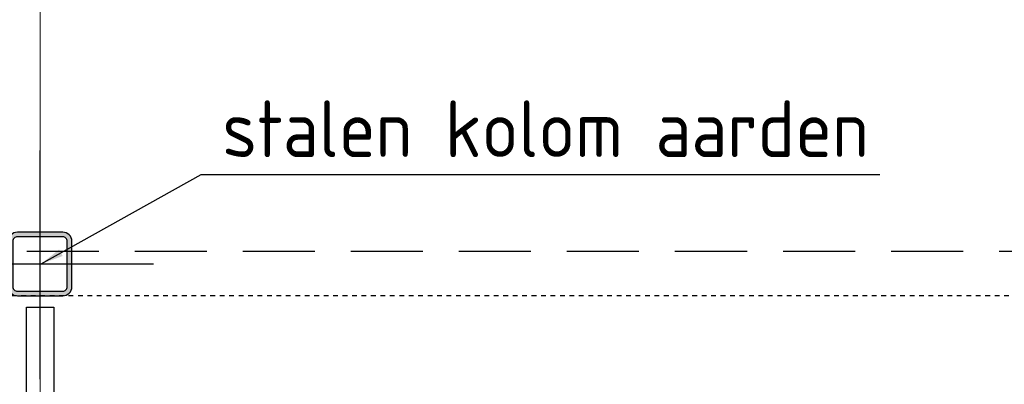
# Model space of a CAD drawing. Header units: millimetres. Extents: x -38031 to 123247, y -16330 to 129979.
# Tile 142 of 235: x 54315 to 56485, y 29255 to 30058. Entities that reach past the tile are written whole.
import ezdxf

# ---------------------------------------------------------------- set-up
doc = ezdxf.new("R2010")
doc.units = ezdxf.units.MM
doc.header["$LTSCALE"] = 50
for name, pattern in [('HIDDEN2', [4.7625, 3.175, -1.5875]), ('STYLE_01', [0.41664, 0.20828, -0.20836]), ('STYLE_11', [5, 3.888855, -0.416718, 0.277786, -0.416641])]:
    doc.linetypes.add(name, pattern=pattern)
for name, color, linetype in [('AL$1A---_ALGEMEEN', 8, 'Continuous'), ('AM$1A---_ARCERING', 8, 'Continuous'), ('BOUWKUNDIG', 8, 'Continuous'), ('EL6121--', 3, 'Continuous')]:
    doc.layers.add(name, color=color, linetype=linetype)
doc.layers.add('stramien', color=1, linetype='STYLE_11', lineweight=15)
doc.styles.add('BURO-025', font='iso.shx', dxfattribs={"height": 125})
doc.styles.get("Standard").update_dxf_attribs({"font": 'iso.shx'})
doc.dimstyles.new('STABICAD', dxfattribs={"dimscale": 100, "dimtxt": 1.3, "dimasz": 1, "dimexe": 0, "dimexo": 0, "dimgap": 1.5, "dimtad": 0, "dimdec": 0, "dimrnd": 10, "dimzin": 0, "dimdsep": 46, "dimtxsty": 'Standard', "dimblk1": 'OBLIQUE', "dimblk2": 'OBLIQUE', "dimsah": 1, "dimcen": -3, "dimclrd": 1, "dimclre": 1, "dimclrt": 1, "dimadec": 0, "dimazin": 0, "dimtfac": 1, "dimtdec": 0, "dimtofl": 0, "dimtmove": 2, "dimatfit": 3, "dimfxl": 0, "dimtvp": 1.055556, "dimtolj": 1, "dimtzin": 0, "dimarcsym": 0})

# ---------------------------------------------------------------- blocks, each defined once
blk = doc.blocks.new('_Oblique')
at = {"color": 0, "linetype": 'ByBlock', "lineweight": -2}
blk.add_line((-0.5, -0.5), (0.5, 0.5), dxfattribs=at)
blk = doc.blocks.new('Group-37')
at = {"layer": 'AL$1A---_ALGEMEEN', "color": 0, "linetype": 'STYLE_01'}
blk.add_lwpolyline([(-32058.8, 13774.8), (13071.2, 13774.8), (13071.2, 874.8), (-32058.8, 874.8)], close=True, dxfattribs=at)
blk = doc.blocks.new('Group-38')
at = {"layer": 'AL$1A---_ALGEMEEN', "color": 0}
blk.add_blockref('Group-37', (0, 0), dxfattribs=at)
blk = doc.blocks.new('sk-141')
at = {"layer": 'AM$1A---_ARCERING', "linetype": 'Continuous', "lineweight": 0}
h = blk.add_hatch(color=256, dxfattribs=at)
edge = h.paths.add_edge_path()
edge.add_line((-50, -70), (50, -70))
edge.add_arc((50, -50), 20, 270, 360)
edge.add_line((70, -50), (70, 50))
edge.add_arc((50, 50), 20, 0, 90)
edge.add_line((50, 70), (-50, 70))
edge.add_arc((-50, 50), 20, 90, 180)
edge.add_line((-70, 50), (-70, -50))
edge.add_arc((-50, -50), 20, 180, 270)
edge = h.paths.add_edge_path(flags=16)
edge.add_line((-50, -60), (50, -60))
edge.add_arc((50, -50), 10, 270, 360)
edge.add_line((60, -50), (60, 50))
edge.add_arc((50, 50), 10, 0, 90)
edge.add_line((50, 60), (-50, 60))
edge.add_arc((-50, 50), 10, 90, 180)
edge.add_line((-60, 50), (-60, -50))
edge.add_arc((-50, -50), 10, 180, 270)
at = {"layer": 'AL$1A---_ALGEMEEN', "color": 0}
for p, q in [((0, 250), (0, -250)), ((-250, 0), (250, 0))]:
    blk.add_line(p, q, dxfattribs=at)
at = {"layer": 'AL$1A---_ALGEMEEN', "color": 0, "flags": 128}
blk.add_lwpolyline([(-50, -70), (50, -70, 0.414214), (70, -50), (70, 50, 0.414214), (50, 70), (-50, 70, 0.414214), (-70, 50), (-70, -50, 0.414214), (-50, -70, 0.414214)], format="xyb", dxfattribs=at)
blk.add_lwpolyline([(-50, -60), (50, -60, 0.414214), (60, -50), (60, 50, 0.414214), (50, 60), (-50, 60, 0.414214), (-60, 50), (-60, -50, 0.414214)], format="xyb", close=True, dxfattribs=at)
blk = doc.blocks.new('200254 W 210 11-06-2007')
at = {"layer": 'AL$1A---_ALGEMEEN'}
blk.add_blockref('Group-38', (20162, 3587.4), dxfattribs=at)
blk.add_lwpolyline([(18131, 4437.3), (18191, 4437.3), (18191, 937.4), (18131, 937.4)], close=True, dxfattribs=at)
at = {"layer": 'stramien', "ltscale": 10}
blk.add_line((18161, -41013.6), (18161, 36216.4), dxfattribs=at)
at = {"layer": 'AL$1A---_ALGEMEEN', "rotation": 90}
blk.add_blockref('sk-141', (18161, 4532.4), dxfattribs=at)
at = {"linetype": 'Continuous'}
blk.add_wipeout([(20048.4, 4281.1), (20048.4, 4280.4), (20048.3, 4279.7), (20048.1, 4279.1), (20047.9, 4278.4), (20047.6, 4277.8), (20047.3, 4277.2), (20046.9, 4276.7), (20046.4, 4276.1), (20045.9, 4275.7), (20045.3, 4275.3), (20044.7, 4274.9), (20044.1, 4274.6), (20043.5, 4274.4), (20042.8, 4274.2), (20042.1, 4274.1), (20041.4, 4274.1), (20040.8, 4274.1), (20040.1, 4274.2), (20039.4, 4274.4), (20038.8, 4274.6), (20038.1, 4274.9), (20037.6, 4275.3), (20037, 4275.7), (20036.5, 4276.1), (20036, 4276.7), (20035.6, 4277.2), (20035.3, 4277.8), (20035, 4278.4), (20034.8, 4279.1), (20034.6, 4279.7), (20034.5, 4280.4), (20034.4, 4281.1), (20034.5, 4281.8), (20034.6, 4282.5), (20034.8, 4283.1), (20035, 4283.8), (20035.3, 4284.4), (20035.6, 4285), (20036, 4285.5), (20036.5, 4286), (20037, 4286.5), (20037.6, 4286.9), (20038.1, 4287.3), (20038.8, 4287.6), (20039.4, 4287.8), (20040.1, 4288), (20040.8, 4288.1), (20041.4, 4288.1), (20042.1, 4288.1), (20042.8, 4288), (20043.5, 4287.8), (20044.1, 4287.6), (20044.7, 4287.3), (20045.3, 4286.9), (20045.9, 4286.5), (20046.4, 4286), (20046.9, 4285.5), (20047.3, 4285), (20047.6, 4284.4), (20047.9, 4283.8), (20048.1, 4283.1), (20048.3, 4282.5), (20048.4, 4281.8)], dxfattribs=at).dxf.layer = 'AL$1A---_ALGEMEEN'

msp = doc.modelspace()

# ---------------------------------------------------------------- block references
at = {"layer": 'BOUWKUNDIG'}
msp.add_blockref('200254 W 210 11-06-2007', (36199, 24987.6), dxfattribs=at)

# ---------------------------------------------------------------- next in the draw order: linework, layer by layer
at = {"layer": 'EL6121--', "color": 5, "linetype": 'HIDDEN2'}
for p, q in [((19564.5, 29548.4), (74129.8, 29548.4)), ((54360, 23075), (54360, 29548.4))]:
    msp.add_line(p, q, dxfattribs=at)

# ---------------------------------------------------------------- next in the draw order: texts
at = {"layer": 'EL6121--', "color": 2, "linetype": 'HIDDEN2', "style": 'BURO-025'}
msp.add_text('stalen kolom aarden', height=125, dxfattribs=at).set_placement((54761.5, 29755.5))

# ---------------------------------------------------------------- next in the draw order: leaders
at = {"layer": 'EL6121--', "color": 2}
msp.add_leader([(54362.2, 29520.3), (54715.3, 29717.5), (56210.8, 29717.5)], dimstyle='STABICAD', override={"dimscale": 50, "dimgap": 1.5, "dimtad": 0}, dxfattribs=at)

doc.saveas('drawing.dxf')
